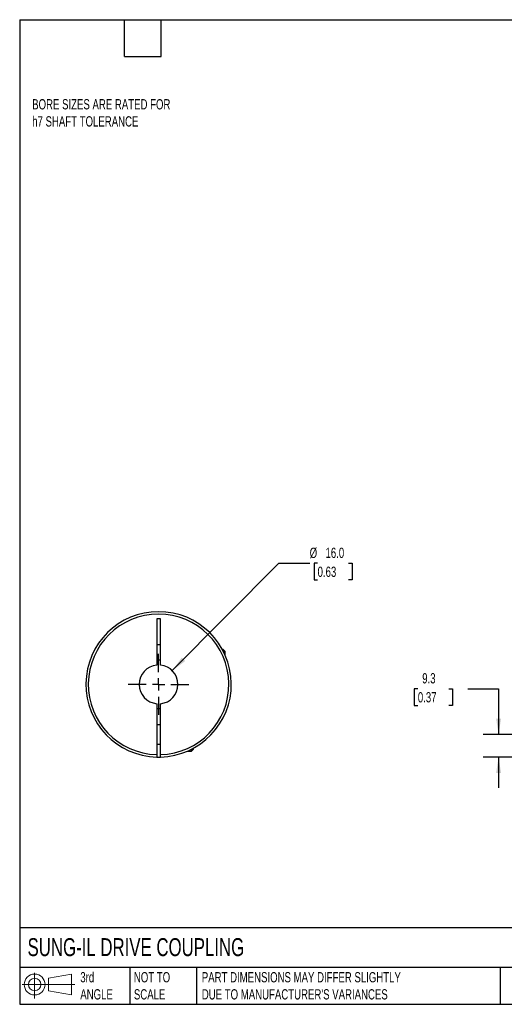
# Model space of a CAD drawing. Header units: millimetres. Extents: x 13 to 546, y 13 to 419.
# Tile 1 of 3: x 13 to 213, y 13 to 419. Entities that reach past the tile are written whole.
import ezdxf

# ---------------------------------------------------------------- set-up
doc = ezdxf.new("R2010")
doc.units = ezdxf.units.MM
doc.header["$LTSCALE"] = 2
doc.linetypes.add('SLD-Center', pattern=[19.05, 15.24, -1.27, 1.27, -1.27])
doc.linetypes.add('SLD-Solid', pattern=[0])
doc.layers.add('CENTER', color=40, linetype='SLD-Center')
doc.layers.add('SLD-DEFPOINTS', color=7, linetype='Continuous')
doc.layers.add('DIMENSIONS', color=140, linetype='SLD-Solid', lineweight=25)
doc.layers.add('TEXT', color=140, linetype='SLD-Solid', lineweight=25)
doc.styles.add('SLDTEXTSTYLE0', font='TXT', dxfattribs={"width": 0.7})
doc.dimstyles.new('SLDDIMSTYLE2', dxfattribs={"dimtxt": 4.316016, "dimasz": 6.604, "dimexe": 0, "dimexo": 0.0625, "dimgap": 1.079004, "dimtad": 0, "dimtih": 1, "dimtoh": 1, "dimdec": 1, "dimrnd": 1e-09, "dimzin": 12, "dimdsep": 46, "dimtxsty": 'SLDTEXTSTYLE0', "dimsah": 1, "dimcen": 0.09, "dimadec": 0, "dimazin": 3, "dimtfac": 1, "dimtdec": 1, "dimtmove": 0, "dimatfit": 0, "dimfxl": 0, "dimfrac": 2, "dimtolj": 1, "dimtzin": 12, "dimarcsym": 0})
doc.dimstyles.new('SLDDIMSTYLE3', dxfattribs={"dimtxt": 4.316016, "dimasz": 6.604, "dimexe": 0, "dimexo": 0.0625, "dimgap": 1.079004, "dimtad": 0, "dimtih": 1, "dimtoh": 1, "dimdec": 1, "dimrnd": 1e-09, "dimzin": 4, "dimdsep": 46, "dimtxsty": 'SLDTEXTSTYLE0', "dimsah": 1, "dimcen": 0, "dimadec": 0, "dimazin": 1, "dimtfac": 1, "dimtdec": 1, "dimtofl": 0, "dimtmove": 0, "dimatfit": 3, "dimfxl": 0, "dimfrac": 2, "dimtolj": 1, "dimtzin": 12, "dimarcsym": 0})

# ---------------------------------------------------------------- blocks, each defined once
blk = doc.blocks.new('Block11')
at = {"color": 7, "linetype": 'SLD-Solid', "lineweight": 18}
for p, q in [((5.18, 10.62), (5.18, 0)), ((10.96, 8.33), (20.35, 10.06)), ((10.96, 3.19), (10.96, 8.33)), ((20.35, 10.06), (20.35, 1.46)), ((0, 5.76), (21.75, 5.76)), ((10.96, 3.19), (20.35, 1.46))]:
    blk.add_line(p, q, dxfattribs=at)
for radius in [4.3, 2.57]:
    blk.add_circle((5.18, 5.76), radius, dxfattribs=at)
blk = doc.blocks.new('Block12')
at = {"layer": 'SLD-DEFPOINTS'}
blk.add_blockref('Block11', (0, 0), dxfattribs=at)
blk = doc.blocks.new('_D_3')
at = {"layer": 'DIMENSIONS'}
for p, q in [((176.96, 142.95), (175.51, 142.95)), ((175.51, 142.95), (175.51, 136.1)), ((189.79, 142.95), (191.23, 142.95)), ((191.23, 142.95), (191.23, 136.1)), ((197.57, 142.95), (210.27, 142.95)), ((210.27, 142.95), (210.27, 124.05)), ((175.51, 136.1), (176.96, 136.1)), ((191.23, 136.1), (189.79, 136.1)), ((233.54, 124.05), (203.92, 124.05)), ((234.68, 114.76), (203.92, 114.76)), ((210.27, 114.76), (210.27, 102.06))]:
    blk.add_line(p, q, dxfattribs=at)
for points in [[(210.27, 124.05), (211.28, 130.65), (209.25, 130.65)], [(210.27, 114.76), (209.25, 108.15), (211.28, 108.15)]]:
    blk.add_solid(points, dxfattribs=at)
at = {"layer": 'DIMENSIONS', "char_height": 4.233, "attachment_point": 1, "style": 'SLDTEXTSTYLE0'}
for s, insert in [('9.3', (178.76, 149.38)), ('0.37', (176.96, 141.55))]:
    blk.add_mtext(s, dxfattribs=dict(at, insert=insert))
blk = doc.blocks.new('_D_8')
at = {"layer": 'DIMENSIONS'}
for p, q in [((75.63, 150.43), (119.64, 194.75)), ((119.64, 194.75), (132.34, 194.75)), ((135.6, 194.75), (134.15, 194.75)), ((134.15, 194.75), (134.15, 187.89)), ((148.42, 194.75), (149.87, 194.75)), ((149.87, 194.75), (149.87, 187.89)), ((134.15, 187.89), (135.6, 187.89)), ((149.87, 187.89), (148.42, 187.89))]:
    blk.add_line(p, q, dxfattribs=at)
blk.add_solid([(75.63, 150.43), (81.01, 154.4), (79.57, 155.83)], dxfattribs=at)
at = {"layer": 'DIMENSIONS', "char_height": 4.233, "attachment_point": 1, "style": 'SLDTEXTSTYLE0'}
for s, insert in [('%%c', (132.34, 201.17)), ('16.0', (138.86, 201.17)), ('0.63', (135.6, 193.35))]:
    blk.add_mtext(s, dxfattribs=dict(at, insert=insert))
blk = doc.blocks.new('SW_CENTERMARKSYMBOL_3')
at = {"layer": 'CENTER', "color": 0}
for p, q in [((0, 5.08), (0, 12.54)), ((-5.08, 0), (-12.54, 0)), ((0, 0), (-2.54, 0)), ((0, 0), (0, 2.54)), ((0, 0), (0, -2.54)), ((0, 0), (2.54, 0)), ((5.08, 0), (12.54, 0)), ((0, -5.08), (0, -12.54))]:
    blk.add_line(p, q, dxfattribs=at)

msp = doc.modelspace()

# ---------------------------------------------------------------- linework, layer by layer
for p, q in [((70.75, 171.75), (69.25, 171.75)), ((69.25, 171.75), (69.25, 152.71)), ((70.75, 152.71), (70.75, 171.75)), ((69.25, 161.25), (70.75, 161.25)), ((96.7, 159.15), (96.32, 159.15)), ((97.5, 158.35), (96.7, 159.15)), ((97.5, 158.35), (96.74, 158.35)), ((97.5, 156.74), (97.5, 158.35)), ((69.25, 136.78), (69.25, 115.76)), ((70.75, 115.76), (70.75, 136.78)), ((70.75, 128.05), (69.25, 128.05)), ((69.25, 120.05), (70.75, 120.05)), ((83.6, 117.25), (84.4, 118.05)), ((83.6, 117.25), (83.6, 118.01)), ((84.4, 118.05), (84.4, 118.43)), ((81.99, 117.25), (83.6, 117.25))]:
    msp.add_line(p, q)
at = {"flags": 128}
msp.add_lwpolyline([(69.25, 114.76), (70, 114.75), (70.75, 114.76)], dxfattribs=at)
for radius, start, end in [(30, 271.4325, 268.5675), (29, 271.482, 268.518), (10, 85.6988, 94.3012), (8, 95.3794, 264.6206), (8, 275.3794, 84.6206), (10, 265.6988, 274.3012)]:
    msp.add_arc((70, 144.75), radius, start, end)
for points in [[(69.25, 115.76), (69.25, 115.63), (69.25, 115.5), (69.25, 115.26), (69.25, 115.14), (69.25, 114.87), (69.25, 114.76), (69.25, 114.76)], [(70.75, 114.76), (70.75, 114.76), (70.75, 114.78), (70.75, 114.89), (70.75, 114.96), (70.75, 115.24), (70.75, 115.49), (70.75, 115.76)]]:
    msp.add_open_spline(points, degree=3, knots=[0, 0, 0, 0, 0.25, 0.25, 0.5, 0.5, 1, 1, 1, 1])
at = {"layer": 'TEXT'}
for p, q in [((12.7, 419.1), (546.1, 419.1)), ((12.7, 419.1), (12.7, 12.7)), ((55.88, 403.86), (55.88, 419.1)), ((71.12, 403.86), (71.12, 419.1)), ((55.88, 403.86), (71.12, 403.86)), ((546.1, 44.25), (12.7, 44.25)), ((546.1, 27.94), (12.7, 27.94)), ((58.09, 27.94), (58.09, 12.7)), ((85.67, 27.94), (85.67, 12.7)), ((210.97, 27.94), (210.97, 12.7)), ((12.7, 12.7), (546.1, 12.7))]:
    msp.add_line(p, q, dxfattribs=at)

# ---------------------------------------------------------------- block references
at = {"layer": 'CENTER'}
msp.add_blockref('SW_CENTERMARKSYMBOL_3', (70, 144.75), dxfattribs=at)
at = {"layer": 'SLD-DEFPOINTS'}
msp.add_blockref('Block12', (13.68, 15.11), dxfattribs=at)

# ---------------------------------------------------------------- texts
at = {"layer": 'TEXT', "attachment_point": 1, "style": 'SLDTEXTSTYLE0'}
for s, insert, char_height in [('BORE SIZES ARE RATED FOR ^Jh7 SHAFT TOLERANCE', (17.85, 386.3), 4.2333), ('SUNG-IL DRIVE COUPLING', (15.93, 40), 7.4083), ('3rd^JANGLE', (37.7, 25.99), 4.233), ('NOT TO^JSCALE', (59.81, 25.99), 4.2333), ("PART DIMENSIONS MAY DIFFER SLIGHTLY ^JDUE TO MANUFACTURER'S VARIANCES", (87.83, 25.99), 4.2333)]:
    msp.add_mtext(s, dxfattribs=dict(at, insert=insert, char_height=char_height))

# ---------------------------------------------------------------- dimensions: what is measured, and where the dimension line sits
at = {"layer": 'DIMENSIONS'}
dim = msp.add_diameter_dim_2p(p1=(64.36, 139.07), p2=(75.63, 150.43), dimstyle='SLDDIMSTYLE3', dxfattribs=at)
dim.commit()
dim.dimension.update_dxf_attribs({"geometry": '_D_8', "text_midpoint": (142.01, 194.75), "dimtype": 163})
dim = msp.add_linear_dim(base=(210.27, 124.05), p1=(237.22, 114.76), p2=(236.08, 124.05), angle=90, dimstyle='SLDDIMSTYLE2', dxfattribs=at)
dim.commit()
dim.dimension.update_dxf_attribs({"geometry": '_D_3', "text_midpoint": (210.27, 142.95), "dimtype": 160})

doc.saveas('drawing.dxf')
